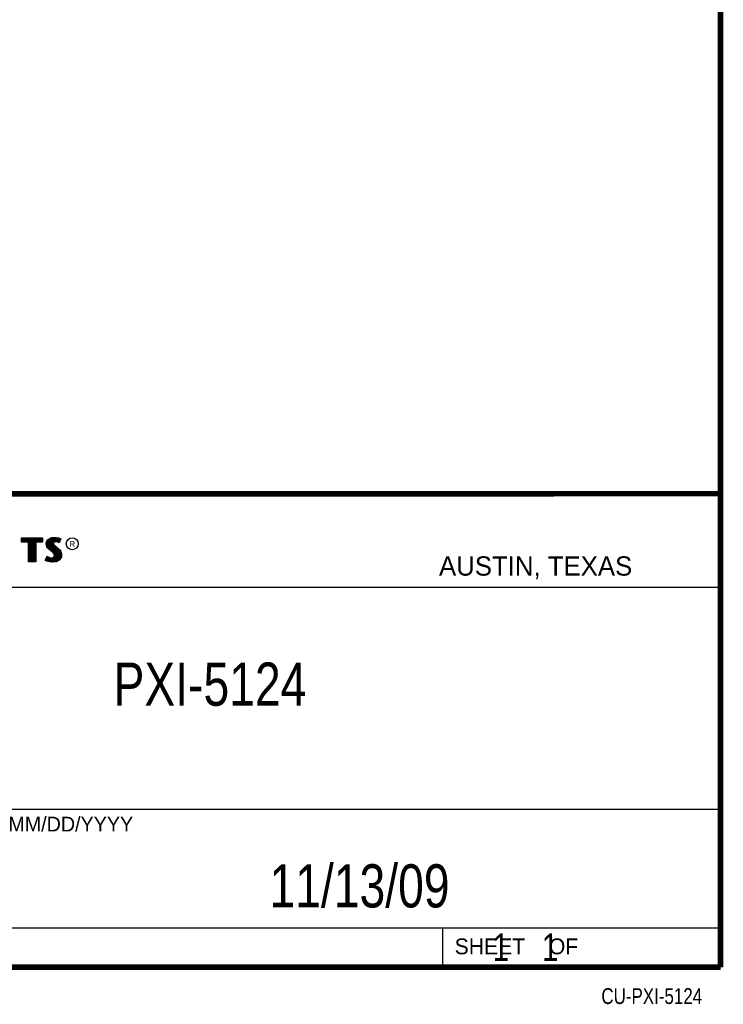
# Model space of a CAD drawing. Header units: inches. Extents: x 0.2 to 16.8, y 0.1 to 10.8.
# Tile 9 of 10: x 14.2 to 16.8, y 0.1 to 3.7. Entities that reach past the tile are written whole.
import ezdxf
from ezdxf.enums import TextEntityAlignment as Align

# ---------------------------------------------------------------- set-up
doc = ezdxf.new("R2010")
doc.units = ezdxf.units.IN
doc.header["$LTSCALE"] = 0.935
doc.header["$MEASUREMENT"] = 0
doc.layers.get('0').update_dxf_attribs({"linetype": 'CONTINUOUS'})
doc.styles.get("Standard").update_dxf_attribs({"font": 'txt', "width": 0.8})

msp = doc.modelspace()

# ---------------------------------------------------------------- linework, layer by layer
at = {"color": 2, "linetype": 'CONTINUOUS'}
for p, q in [((13.0652, 1.9695), (16.745, 1.9695)), ((16.745, 1.9695), (16.745, 0.2605)), ((14.2237, 1.8113), (14.3005, 1.8113)), ((14.2237, 1.795), (14.2237, 1.8113)), ((14.2488, 1.795), (14.2237, 1.795)), ((14.2262, 1.8087), (14.2979, 1.8087)), ((14.2262, 1.7975), (14.2262, 1.8087)), ((14.2514, 1.7975), (14.2262, 1.7975)), ((14.2282, 1.7975), (14.2282, 1.8087)), ((14.2317, 1.7975), (14.2317, 1.8087)), ((14.2351, 1.7975), (14.2351, 1.8087)), ((14.2386, 1.7975), (14.2386, 1.8087)), ((14.2421, 1.7975), (14.2421, 1.8087)), ((14.2456, 1.7975), (14.2456, 1.8087)), ((14.2488, 1.724), (14.2488, 1.795)), ((14.249, 1.7975), (14.249, 1.8087)), ((14.2514, 1.7975), (14.2525, 1.8087)), ((14.2514, 1.7266), (14.2514, 1.7975)), ((14.256, 1.7266), (14.256, 1.8087)), ((14.2595, 1.7266), (14.2595, 1.8087)), ((14.2629, 1.7266), (14.2629, 1.8087)), ((14.2664, 1.7266), (14.2664, 1.8087)), ((14.2699, 1.7266), (14.2699, 1.8087)), ((14.2727, 1.7975), (14.2734, 1.8087)), ((14.2979, 1.7975), (14.2727, 1.7975)), ((14.2727, 1.7975), (14.2727, 1.7266)), ((14.3005, 1.795), (14.2753, 1.795)), ((14.2753, 1.795), (14.2753, 1.724)), ((14.2768, 1.7975), (14.2768, 1.8087)), ((14.2803, 1.7975), (14.2803, 1.8087)), ((14.2838, 1.7975), (14.2838, 1.8087)), ((14.2873, 1.7975), (14.2873, 1.8087)), ((14.2907, 1.7975), (14.2907, 1.8087)), ((14.2942, 1.7975), (14.2942, 1.8087)), ((14.2979, 1.8087), (14.2979, 1.7975)), ((14.3005, 1.8113), (14.3005, 1.795)), ((14.3132, 1.7895), (14.3147, 1.797)), ((14.3138, 1.7838), (14.3132, 1.7895)), ((14.3158, 1.7787), (14.3138, 1.7838)), ((14.3147, 1.797), (14.3194, 1.8038)), ((14.3158, 1.7893), (14.3171, 1.796)), ((14.3163, 1.7844), (14.3158, 1.7893)), ((14.318, 1.7798), (14.3163, 1.7844)), ((14.3171, 1.796), (14.3212, 1.8021)), ((14.3186, 1.7785), (14.3186, 1.7981)), ((14.3194, 1.8038), (14.3255, 1.8083)), ((14.3212, 1.8021), (14.3268, 1.8061)), ((14.322, 1.7748), (14.322, 1.8026)), ((14.3255, 1.8083), (14.3342, 1.8118)), ((14.3255, 1.7713), (14.3255, 1.8052)), ((14.3268, 1.8061), (14.3349, 1.8093)), ((14.329, 1.7684), (14.329, 1.807)), ((14.3325, 1.7655), (14.3325, 1.8084)), ((14.3342, 1.8118), (14.3438, 1.8128)), ((14.3349, 1.8093), (14.3439, 1.8103)), ((14.337, 1.7936), (14.3359, 1.8094)), ((14.3359, 1.7626), (14.3368, 1.7911)), ((14.337, 1.7936), (14.3368, 1.7911)), ((14.3368, 1.7911), (14.3376, 1.7874)), ((14.3387, 1.7962), (14.337, 1.7936)), ((14.3376, 1.7874), (14.3413, 1.7829)), ((14.3411, 1.7979), (14.3387, 1.7962)), ((14.3395, 1.7928), (14.3393, 1.7913)), ((14.3393, 1.7913), (14.3399, 1.7886)), ((14.3394, 1.7967), (14.3394, 1.8098)), ((14.3394, 1.7594), (14.3394, 1.7852)), ((14.3405, 1.7944), (14.3395, 1.7928)), ((14.3399, 1.7886), (14.3431, 1.7847)), ((14.3422, 1.7956), (14.3405, 1.7944)), ((14.3442, 1.7988), (14.3411, 1.7979)), ((14.3413, 1.7829), (14.3529, 1.7732)), ((14.3447, 1.7964), (14.3422, 1.7956)), ((14.3429, 1.7984), (14.3429, 1.8102)), ((14.3429, 1.7552), (14.3429, 1.7815)), ((14.3431, 1.7847), (14.3546, 1.7751)), ((14.3438, 1.8128), (14.3503, 1.8124)), ((14.3439, 1.8103), (14.3499, 1.8099)), ((14.3474, 1.7992), (14.3442, 1.7988)), ((14.3474, 1.7967), (14.3447, 1.7964)), ((14.3464, 1.7991), (14.3464, 1.8101)), ((14.3506, 1.799), (14.3474, 1.7992)), ((14.3503, 1.7965), (14.3474, 1.7967)), ((14.3498, 1.7991), (14.3498, 1.8099)), ((14.3499, 1.8099), (14.3567, 1.8085)), ((14.3503, 1.8124), (14.3573, 1.8109)), ((14.3548, 1.7956), (14.3503, 1.7965)), ((14.3554, 1.7981), (14.3506, 1.799)), ((14.3533, 1.7985), (14.3533, 1.8092)), ((14.3572, 1.7949), (14.3548, 1.7956)), ((14.3583, 1.7972), (14.3554, 1.7981)), ((14.3567, 1.8085), (14.3607, 1.807)), ((14.3568, 1.7976), (14.3568, 1.8084)), ((14.3596, 1.7934), (14.3572, 1.7949)), ((14.3573, 1.8109), (14.3617, 1.8094)), ((14.3586, 1.797), (14.3583, 1.7972)), ((14.3631, 1.806), (14.3586, 1.797)), ((14.3665, 1.8071), (14.3596, 1.7934)), ((14.3603, 1.8003), (14.3603, 1.8072)), ((14.3607, 1.807), (14.3631, 1.806)), ((14.3617, 1.8094), (14.3665, 1.8071)), ((14.3092, 1.7305), (14.317, 1.7449)), ((14.3185, 1.7748), (14.3158, 1.7787)), ((14.317, 1.7449), (14.3203, 1.7425)), ((14.3204, 1.7764), (14.318, 1.7798)), ((14.3237, 1.7695), (14.3185, 1.7748)), ((14.3255, 1.7714), (14.3204, 1.7764)), ((14.3357, 1.7595), (14.3237, 1.7695)), ((14.3375, 1.7613), (14.3255, 1.7714)), ((14.3396, 1.7556), (14.3357, 1.7595)), ((14.3416, 1.7572), (14.3375, 1.7613)), ((14.3419, 1.752), (14.3396, 1.7556)), ((14.3442, 1.753), (14.3416, 1.7572)), ((14.3429, 1.7482), (14.3419, 1.752)), ((14.3422, 1.7445), (14.3429, 1.7482)), ((14.3455, 1.7483), (14.3442, 1.753)), ((14.3446, 1.7435), (14.3455, 1.7483)), ((14.3464, 1.7266), (14.3464, 1.7787)), ((14.3498, 1.7271), (14.3498, 1.7758)), ((14.3529, 1.7732), (14.356, 1.7701)), ((14.3533, 1.7293), (14.3533, 1.7728)), ((14.3546, 1.7751), (14.3578, 1.7719)), ((14.356, 1.7701), (14.359, 1.767)), ((14.3568, 1.7306), (14.3568, 1.7693)), ((14.3578, 1.7719), (14.3609, 1.7686)), ((14.359, 1.767), (14.3624, 1.7626)), ((14.3603, 1.7344), (14.3603, 1.7654)), ((14.3609, 1.7686), (14.3645, 1.764)), ((14.3624, 1.7626), (14.3649, 1.7576)), ((14.3637, 1.7383), (14.3649, 1.7576)), ((14.3645, 1.764), (14.3672, 1.7586)), ((14.3649, 1.7576), (14.3661, 1.7537)), ((14.3665, 1.7485), (14.3657, 1.7434)), ((14.3661, 1.7537), (14.3665, 1.7485)), ((14.3672, 1.7586), (14.3686, 1.7542)), ((14.369, 1.7484), (14.3681, 1.7427)), ((14.3686, 1.7542), (14.369, 1.7484)), ((14.2753, 1.724), (14.2488, 1.724)), ((14.2727, 1.7266), (14.2514, 1.7266)), ((14.3141, 1.7272), (14.3092, 1.7305)), ((14.3125, 1.7314), (14.3178, 1.7412)), ((14.3153, 1.7295), (14.3125, 1.7314)), ((14.3189, 1.7253), (14.3141, 1.7272)), ((14.3151, 1.7296), (14.3151, 1.7361)), ((14.3197, 1.7277), (14.3153, 1.7295)), ((14.3178, 1.7412), (14.319, 1.7404)), ((14.3186, 1.728), (14.319, 1.7404)), ((14.326, 1.7238), (14.3189, 1.7253)), ((14.319, 1.7404), (14.3226, 1.7385)), ((14.3264, 1.7263), (14.3197, 1.7277)), ((14.3203, 1.7425), (14.3236, 1.7409)), ((14.322, 1.7272), (14.322, 1.7387)), ((14.3226, 1.7385), (14.3274, 1.7369)), ((14.3236, 1.7409), (14.3279, 1.7394)), ((14.3255, 1.7264), (14.3255, 1.7376)), ((14.332, 1.7229), (14.326, 1.7238)), ((14.3322, 1.7254), (14.3264, 1.7263)), ((14.3274, 1.7369), (14.3318, 1.7364)), ((14.3279, 1.7394), (14.3318, 1.7389)), ((14.329, 1.7259), (14.329, 1.7367)), ((14.3318, 1.7389), (14.3354, 1.7392)), ((14.3318, 1.7364), (14.336, 1.7367)), ((14.3363, 1.7227), (14.332, 1.7229)), ((14.3362, 1.7253), (14.3322, 1.7254)), ((14.3325, 1.7254), (14.3325, 1.7363)), ((14.3354, 1.7392), (14.3381, 1.7403)), ((14.3359, 1.7252), (14.3359, 1.7367)), ((14.336, 1.7367), (14.3393, 1.738)), ((14.3492, 1.727), (14.3362, 1.7253)), ((14.35, 1.7245), (14.3363, 1.7227)), ((14.3381, 1.7403), (14.3407, 1.7421)), ((14.3393, 1.738), (14.3426, 1.7403)), ((14.3394, 1.7257), (14.3394, 1.7381)), ((14.3407, 1.7421), (14.3422, 1.7445)), ((14.3426, 1.7403), (14.3446, 1.7435)), ((14.3429, 1.7262), (14.3429, 1.7405)), ((14.358, 1.7319), (14.3492, 1.727)), ((14.3596, 1.7299), (14.35, 1.7245)), ((14.3631, 1.7376), (14.358, 1.7319)), ((14.3653, 1.7362), (14.3596, 1.7299)), ((14.3657, 1.7434), (14.3631, 1.7376)), ((14.3681, 1.7427), (14.3653, 1.7362)), ((13.0653, 1.6329), (16.75, 1.6329)), ((13.0652, 0.8295), (16.745, 0.8295)), ((13.0652, 0.4005), (16.745, 0.4005)), ((15.745, 0.4005), (15.745, 0.2605)), ((13.0652, 0.2605), (16.745, 0.2605)), ((15.7462, 0.2607), (16.7462, 0.2607)), ((15.7462, 0.2607), (15.7462, 0.2602)), ((15.7462, 0.2602), (16.7462, 0.2602)), ((16.7462, 0.2607), (16.7462, 0.2602))]:
    msp.add_line(p, q, dxfattribs=at)
at = {"color": 7, "linetype": 'CONTINUOUS', "const_width": 0.02}
for points in [[(16.75, 0.2586), (16.75, 10.7586)], [(11.4718, 1.9702), (16.75, 1.9707)], [(0.25, 0.2586), (16.75, 0.2586)]]:
    msp.add_lwpolyline(points, dxfattribs=at)
at = {"color": 2, "linetype": 'CONTINUOUS'}
msp.add_circle((14.4074, 1.7896), 0.0215, dxfattribs=at)

# ---------------------------------------------------------------- texts
for s, height, p in [('R', 0.0217, (14.3971, 1.7782)), ('AUSTIN, TEXAS', 0.069617, (15.7327, 1.6745)), ('MM/DD/YYYY', 0.05325, (14.1765, 0.7494)), ('SHEET    OF', 0.057262, (15.7892, 0.3052))]:
    msp.add_text(s, height=height, dxfattribs=at).set_placement(p)
at = {"color": 2, "linetype": 'CONTINUOUS', "width": 0.8}
msp.add_text('CU-PXI-5124', height=0.057262, dxfattribs=at).set_placement((16.6837, 0.1254), align=Align.RIGHT)
at = {"color": 7, "linetype": 'CONTINUOUS'}
for s, insert, char_height, width, attachment_point in [('PXI-5124\\P ', (14.9051, 1.3603), 0.15625, 1, 2), ('11/13/09 ', (15.4455, 0.6307), 0.15625, 1.125, 2), ('    1    1', (15.8075, 0.3805), 0.1, 0.8, 1)]:
    msp.add_mtext(s, dxfattribs=dict(at, insert=insert, char_height=char_height, width=width, attachment_point=attachment_point))

doc.saveas('drawing.dxf')
